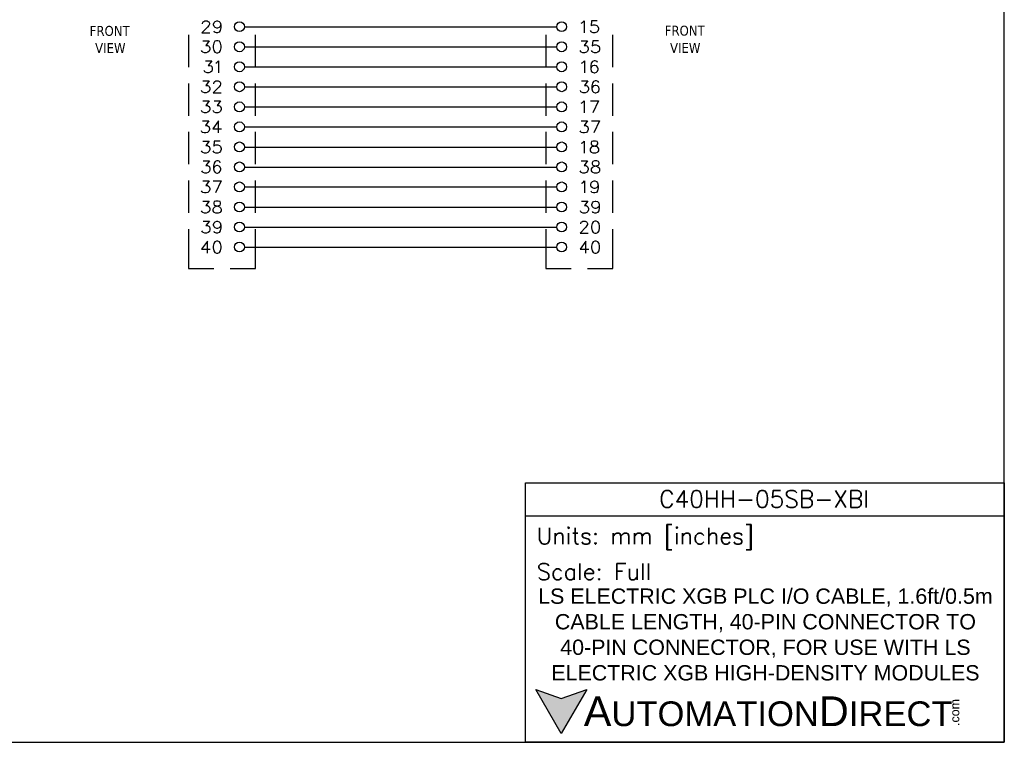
# Model space of a CAD drawing. Header units: inches. Extents: x 0 to 1016, y 0 to 711.
# Tile 6 of 17: x 534 to 1016, y 0 to 354. Entities that reach past the tile are written whole.
import ezdxf

# ---------------------------------------------------------------- set-up
doc = ezdxf.new("R2010")
doc.units = ezdxf.units.IN
doc.header["$LTSCALE"] = 10
doc.header["$MEASUREMENT"] = 0
doc.layers.add('TEXT', color=140, linetype='Continuous')
doc.styles.add('\\M+2ABAC\\M+2A6A11', font='txt')
doc.styles.add('ROMANS', font='romans.shx')

msp = doc.modelspace()

# ---------------------------------------------------------------- hatches: boundary and pattern name
at = {"layer": 'TEXT'}
msp.add_hatch(color=256, dxfattribs=at).paths.add_polyline_path([(811.65, 25.9), (799.18, 21.36), (786.7, 25.9), (799.18, 4.29)])

# ---------------------------------------------------------------- linework, layer by layer
at = {"lineweight": 25}
for p, q in [((644.21, 350.17), (796.97, 350.17)), ((616.73, 346.21), (616.73, 330.37)), ((649.55, 330.37), (649.55, 346.21)), ((791.63, 346.21), (791.63, 330.37)), ((824.45, 330.37), (824.45, 346.21)), ((644.21, 340.33), (796.97, 340.33)), ((644.21, 330.55), (796.97, 330.55)), ((616.73, 322.45), (616.73, 306.61)), ((644.21, 320.77), (796.97, 320.77)), ((649.55, 306.61), (649.55, 322.45)), ((791.63, 322.45), (791.63, 306.61)), ((824.45, 306.61), (824.45, 322.45)), ((644.21, 310.93), (796.97, 310.93)), ((644.21, 301.15), (796.97, 301.15)), ((616.73, 298.69), (616.73, 282.85)), ((649.55, 282.85), (649.55, 298.69)), ((791.63, 298.69), (791.63, 282.85)), ((824.45, 282.85), (824.45, 298.69)), ((644.21, 291.31), (796.97, 291.31)), ((644.21, 281.53), (796.97, 281.53)), ((616.73, 274.93), (616.73, 259.09)), ((649.55, 259.09), (649.55, 274.93)), ((791.63, 274.93), (791.63, 259.09)), ((824.45, 259.09), (824.45, 274.93)), ((644.21, 271.75), (796.97, 271.75)), ((644.21, 261.91), (796.97, 261.91)), ((644.21, 252.13), (796.97, 252.13)), ((644.21, 242.35), (796.97, 242.35))]:
    msp.add_line(p, q, dxfattribs=at)
for points in [[(623.63, 351.67), (623.63, 351.97), (623.93, 352.51), (624.23, 352.81), (624.77, 353.11), (625.91, 353.11), (626.45, 352.81), (626.75, 352.51), (627.05, 351.97), (627.05, 351.43), (626.75, 350.83), (626.15, 349.99), (623.39, 347.23), (627.29, 347.23)], [(632.63, 351.13), (632.33, 350.29), (631.79, 349.75), (630.95, 349.45), (630.65, 349.45), (629.81, 349.75), (629.27, 350.29), (628.97, 351.13), (628.97, 351.43), (629.27, 352.27), (629.81, 352.81), (630.65, 353.11), (630.95, 353.11), (631.79, 352.81), (632.33, 352.27), (632.63, 351.13), (632.63, 349.75), (632.33, 348.31), (631.79, 347.47), (630.95, 347.23), (630.41, 347.23), (629.57, 347.47), (629.27, 348.07)], [(808.97, 351.97), (809.57, 352.27), (810.41, 353.11), (810.41, 347.23)], [(816.83, 353.11), (814.01, 353.11), (813.77, 350.59), (814.01, 350.83), (814.85, 351.13), (815.69, 351.13), (816.53, 350.83), (817.13, 350.29), (817.37, 349.45), (817.37, 348.91), (817.13, 348.07), (816.53, 347.47), (815.69, 347.23), (814.85, 347.23), (814.01, 347.47), (813.77, 347.77), (813.47, 348.31)], [(623.81, 343.27), (626.87, 343.27), (625.19, 341.05), (626.03, 341.05), (626.57, 340.75), (626.87, 340.51), (627.17, 339.67), (627.17, 339.07), (626.87, 338.23), (626.33, 337.69), (625.49, 337.39), (624.65, 337.39), (623.81, 337.69), (623.51, 337.99), (623.21, 338.53)], [(630.53, 343.27), (629.69, 343.03), (629.15, 342.19), (628.85, 340.75), (628.85, 339.91), (629.15, 338.53), (629.69, 337.69), (630.53, 337.39), (631.07, 337.39), (631.91, 337.69), (632.51, 338.53), (632.75, 339.91), (632.75, 340.75), (632.51, 342.19), (631.91, 343.03), (631.07, 343.27), (630.53, 343.27)], [(808.97, 343.27), (812.09, 343.27), (810.41, 341.05), (811.25, 341.05), (811.79, 340.75), (812.09, 340.51), (812.33, 339.67), (812.33, 339.07), (812.09, 338.23), (811.49, 337.69), (810.65, 337.39), (809.81, 337.39), (808.97, 337.69), (808.73, 337.99), (808.43, 338.53)], [(817.37, 343.27), (814.61, 343.27), (814.31, 340.75), (814.61, 341.05), (815.45, 341.35), (816.29, 341.35), (817.13, 341.05), (817.67, 340.51), (817.97, 339.67), (817.97, 339.07), (817.67, 338.23), (817.13, 337.69), (816.29, 337.39), (815.45, 337.39), (814.61, 337.69), (814.31, 337.99), (814.01, 338.53)], [(625.07, 333.49), (628.13, 333.49), (626.45, 331.27), (627.29, 331.27), (627.89, 330.97), (628.13, 330.67), (628.43, 329.83), (628.43, 329.29), (628.13, 328.45), (627.59, 327.91), (626.75, 327.61), (625.91, 327.61), (625.07, 327.91), (624.77, 328.15), (624.47, 328.75)], [(630.11, 332.35), (630.65, 332.65), (631.49, 333.49), (631.49, 327.61)], [(809.15, 332.35), (809.69, 332.65), (810.53, 333.49), (810.53, 327.61)], [(816.95, 332.65), (816.71, 333.19), (815.87, 333.49), (815.27, 333.49), (814.43, 333.19), (813.89, 332.35), (813.59, 330.97), (813.59, 329.59), (813.89, 328.45), (814.43, 327.91), (815.27, 327.61), (815.57, 327.61), (816.41, 327.91), (816.95, 328.45), (817.25, 329.29), (817.25, 329.59), (816.95, 330.43), (816.41, 330.97), (815.57, 331.27), (815.27, 331.27), (814.43, 330.97), (813.89, 330.43), (813.59, 329.59)], [(623.81, 323.71), (626.87, 323.71), (625.19, 321.43), (626.03, 321.43), (626.57, 321.19), (626.87, 320.89), (627.17, 320.05), (627.17, 319.51), (626.87, 318.67), (626.33, 318.07), (625.49, 317.83), (624.65, 317.83), (623.81, 318.07), (623.51, 318.37), (623.21, 318.91)], [(629.15, 322.27), (629.15, 322.57), (629.39, 323.11), (629.69, 323.41), (630.23, 323.71), (631.37, 323.71), (631.91, 323.41), (632.21, 323.11), (632.51, 322.57), (632.51, 322.03), (632.21, 321.43), (631.67, 320.59), (628.85, 317.83), (632.75, 317.83)], [(809.15, 323.71), (812.21, 323.71), (810.53, 321.43), (811.37, 321.43), (811.91, 321.19), (812.21, 320.89), (812.51, 320.05), (812.51, 319.51), (812.21, 318.67), (811.67, 318.07), (810.83, 317.83), (809.99, 317.83), (809.15, 318.07), (808.85, 318.37), (808.55, 318.91)], [(817.55, 322.87), (817.25, 323.41), (816.41, 323.71), (815.87, 323.71), (815.03, 323.41), (814.43, 322.57), (814.19, 321.19), (814.19, 319.75), (814.43, 318.67), (815.03, 318.07), (815.87, 317.83), (816.11, 317.83), (816.95, 318.07), (817.55, 318.67), (817.79, 319.51), (817.79, 319.75), (817.55, 320.59), (816.95, 321.19), (816.11, 321.43), (815.87, 321.43), (815.03, 321.19), (814.43, 320.59), (814.19, 319.75)], [(623.81, 313.87), (626.87, 313.87), (625.19, 311.65), (626.03, 311.65), (626.57, 311.35), (626.87, 311.11), (627.17, 310.27), (627.17, 309.67), (626.87, 308.83), (626.33, 308.29), (625.49, 307.99), (624.65, 307.99), (623.81, 308.29), (623.51, 308.59), (623.21, 309.13)], [(629.39, 313.87), (632.51, 313.87), (630.83, 311.65), (631.67, 311.65), (632.21, 311.35), (632.51, 311.11), (632.75, 310.27), (632.75, 309.67), (632.51, 308.83), (631.91, 308.29), (631.07, 307.99), (630.23, 307.99), (629.39, 308.29), (629.15, 308.59), (628.85, 309.13)], [(808.97, 312.79), (809.57, 313.03), (810.41, 313.87), (810.41, 307.99)], [(813.47, 313.87), (817.37, 313.87), (814.61, 307.99)], [(623.63, 304.09), (626.75, 304.09), (625.07, 301.87), (625.91, 301.87), (626.45, 301.57), (626.75, 301.27), (627.05, 300.43), (627.05, 299.89), (626.75, 299.05), (626.15, 298.45), (625.31, 298.21), (624.47, 298.21), (623.63, 298.45), (623.39, 298.75), (623.09, 299.29)], [(631.49, 298.21), (631.49, 304.09), (628.73, 300.19), (632.93, 300.19)], [(808.97, 304.09), (812.09, 304.09), (810.41, 301.87), (811.25, 301.87), (811.79, 301.57), (812.09, 301.27), (812.33, 300.43), (812.33, 299.89), (812.09, 299.05), (811.49, 298.45), (810.65, 298.21), (809.81, 298.21), (808.97, 298.45), (808.73, 298.75), (808.43, 299.29)], [(814.01, 304.09), (817.97, 304.09), (815.15, 298.21)], [(623.81, 294.25), (626.87, 294.25), (625.19, 292.03), (626.03, 292.03), (626.57, 291.73), (626.87, 291.49), (627.17, 290.65), (627.17, 290.05), (626.87, 289.21), (626.33, 288.67), (625.49, 288.37), (624.65, 288.37), (623.81, 288.67), (623.51, 288.97), (623.21, 289.51)], [(632.21, 294.25), (629.39, 294.25), (629.15, 291.73), (629.39, 292.03), (630.23, 292.33), (631.07, 292.33), (631.91, 292.03), (632.51, 291.49), (632.75, 290.65), (632.75, 290.05), (632.51, 289.21), (631.91, 288.67), (631.07, 288.37), (630.23, 288.37), (629.39, 288.67), (629.15, 288.97), (628.85, 289.51)], [(808.97, 293.17), (809.57, 293.41), (810.41, 294.25), (810.41, 288.37)], [(814.85, 294.25), (814.01, 294.01), (813.77, 293.41), (813.77, 292.87), (814.01, 292.33), (814.61, 292.03), (815.69, 291.73), (816.53, 291.49), (817.13, 290.89), (817.37, 290.35), (817.37, 289.51), (817.13, 288.97), (816.83, 288.67), (815.99, 288.37), (814.85, 288.37), (814.01, 288.67), (813.77, 288.97), (813.47, 289.51), (813.47, 290.35), (813.77, 290.89), (814.31, 291.49), (815.15, 291.73), (816.29, 292.03), (816.83, 292.33), (817.13, 292.87), (817.13, 293.41), (816.83, 294.01), (815.99, 294.25), (814.85, 294.25)], [(623.93, 284.47), (627.05, 284.47), (625.31, 282.25), (626.15, 282.25), (626.75, 281.95), (627.05, 281.65), (627.29, 280.81), (627.29, 280.27), (627.05, 279.43), (626.45, 278.89), (625.61, 278.59), (624.77, 278.59), (623.93, 278.89), (623.63, 279.13), (623.39, 279.73)], [(632.33, 283.63), (632.09, 284.17), (631.25, 284.47), (630.65, 284.47), (629.81, 284.17), (629.27, 283.33), (628.97, 281.95), (628.97, 280.57), (629.27, 279.43), (629.81, 278.89), (630.65, 278.59), (630.95, 278.59), (631.79, 278.89), (632.33, 279.43), (632.63, 280.27), (632.63, 280.57), (632.33, 281.41), (631.79, 281.95), (630.95, 282.25), (630.65, 282.25), (629.81, 281.95), (629.27, 281.41), (628.97, 280.57)], [(808.97, 284.47), (812.09, 284.47), (810.41, 282.25), (811.25, 282.25), (811.79, 281.95), (812.09, 281.65), (812.33, 280.81), (812.33, 280.27), (812.09, 279.43), (811.49, 278.89), (810.65, 278.59), (809.81, 278.59), (808.97, 278.89), (808.73, 279.13), (808.43, 279.73)], [(815.45, 284.47), (814.61, 284.17), (814.31, 283.63), (814.31, 283.09), (814.61, 282.49), (815.15, 282.25), (816.29, 281.95), (817.13, 281.65), (817.67, 281.11), (817.97, 280.57), (817.97, 279.73), (817.67, 279.13), (817.37, 278.89), (816.53, 278.59), (815.45, 278.59), (814.61, 278.89), (814.31, 279.13), (814.01, 279.73), (814.01, 280.57), (814.31, 281.11), (814.85, 281.65), (815.69, 281.95), (816.83, 282.25), (817.37, 282.49), (817.67, 283.09), (817.67, 283.63), (817.37, 284.17), (816.53, 284.47), (815.45, 284.47)], [(623.81, 274.69), (626.87, 274.69), (625.19, 272.41), (626.03, 272.41), (626.57, 272.17), (626.87, 271.87), (627.17, 271.03), (627.17, 270.49), (626.87, 269.65), (626.33, 269.05), (625.49, 268.81), (624.65, 268.81), (623.81, 269.05), (623.51, 269.35), (623.21, 269.89)], [(628.85, 274.69), (632.75, 274.69), (629.99, 268.81)], [(809.15, 273.55), (809.69, 273.85), (810.53, 274.69), (810.53, 268.81)], [(817.25, 272.71), (816.95, 271.87), (816.41, 271.33), (815.57, 271.03), (815.27, 271.03), (814.43, 271.33), (813.89, 271.87), (813.59, 272.71), (813.59, 273.01), (813.89, 273.85), (814.43, 274.39), (815.27, 274.69), (815.57, 274.69), (816.41, 274.39), (816.95, 273.85), (817.25, 272.71), (817.25, 271.33), (816.95, 269.89), (816.41, 269.05), (815.57, 268.81), (815.03, 268.81), (814.19, 269.05), (813.89, 269.65)], [(623.81, 264.85), (626.87, 264.85), (625.19, 262.63), (626.03, 262.63), (626.57, 262.33), (626.87, 262.09), (627.17, 261.25), (627.17, 260.65), (626.87, 259.81), (626.33, 259.27), (625.49, 258.97), (624.65, 258.97), (623.81, 259.27), (623.51, 259.57), (623.21, 260.11)], [(630.23, 264.85), (629.39, 264.61), (629.15, 264.01), (629.15, 263.47), (629.39, 262.93), (629.99, 262.63), (631.07, 262.33), (631.91, 262.09), (632.51, 261.49), (632.75, 260.95), (632.75, 260.11), (632.51, 259.57), (632.21, 259.27), (631.37, 258.97), (630.23, 258.97), (629.39, 259.27), (629.15, 259.57), (628.85, 260.11), (628.85, 260.95), (629.15, 261.49), (629.69, 262.09), (630.53, 262.33), (631.67, 262.63), (632.21, 262.93), (632.51, 263.47), (632.51, 264.01), (632.21, 264.61), (631.37, 264.85), (630.23, 264.85)], [(809.15, 264.85), (812.21, 264.85), (810.53, 262.63), (811.37, 262.63), (811.91, 262.33), (812.21, 262.09), (812.51, 261.25), (812.51, 260.65), (812.21, 259.81), (811.67, 259.27), (810.83, 258.97), (809.99, 258.97), (809.15, 259.27), (808.85, 259.57), (808.55, 260.11)], [(817.79, 262.93), (817.55, 262.09), (816.95, 261.49), (816.11, 261.25), (815.87, 261.25), (815.03, 261.49), (814.43, 262.09), (814.19, 262.93), (814.19, 263.17), (814.43, 264.01), (815.03, 264.61), (815.87, 264.85), (816.11, 264.85), (816.95, 264.61), (817.55, 264.01), (817.79, 262.93), (817.79, 261.49), (817.55, 260.11), (816.95, 259.27), (816.11, 258.97), (815.57, 258.97), (814.73, 259.27), (814.43, 259.81)], [(616.73, 251.17), (616.73, 231.85), (629.21, 231.85)], [(623.93, 255.07), (627.05, 255.07), (625.31, 252.85), (626.15, 252.85), (626.75, 252.55), (627.05, 252.25), (627.29, 251.41), (627.29, 250.87), (627.05, 250.03), (626.45, 249.49), (625.61, 249.19), (624.77, 249.19), (623.93, 249.49), (623.63, 249.73), (623.39, 250.33)], [(632.63, 253.09), (632.33, 252.25), (631.79, 251.71), (630.95, 251.41), (630.65, 251.41), (629.81, 251.71), (629.27, 252.25), (628.97, 253.09), (628.97, 253.39), (629.27, 254.23), (629.81, 254.77), (630.65, 255.07), (630.95, 255.07), (631.79, 254.77), (632.33, 254.23), (632.63, 253.09), (632.63, 251.71), (632.33, 250.33), (631.79, 249.49), (630.95, 249.19), (630.41, 249.19), (629.57, 249.49), (629.27, 250.03)], [(637.13, 231.85), (649.55, 231.85), (649.55, 251.17)], [(791.63, 251.17), (791.63, 231.85), (804.05, 231.85)], [(808.73, 253.69), (808.73, 253.93), (808.97, 254.53), (809.27, 254.77), (809.81, 255.07), (810.95, 255.07), (811.49, 254.77), (811.79, 254.53), (812.09, 253.93), (812.09, 253.39), (811.79, 252.85), (811.25, 252.01), (808.43, 249.19), (812.33, 249.19)], [(811.97, 231.85), (824.45, 231.85), (824.45, 251.17)], [(815.69, 255.07), (814.85, 254.77), (814.31, 253.93), (814.01, 252.55), (814.01, 251.71), (814.31, 250.33), (814.85, 249.49), (815.69, 249.19), (816.29, 249.19), (817.13, 249.49), (817.67, 250.33), (817.97, 251.71), (817.97, 252.55), (817.67, 253.93), (817.13, 254.77), (816.29, 255.07), (815.69, 255.07)], [(626.03, 239.41), (626.03, 245.29), (623.21, 241.33), (627.47, 241.33)], [(630.53, 245.29), (629.69, 244.99), (629.15, 244.15), (628.85, 242.77), (628.85, 241.93), (629.15, 240.49), (629.69, 239.65), (630.53, 239.41), (631.07, 239.41), (631.91, 239.65), (632.51, 240.49), (632.75, 241.93), (632.75, 242.77), (632.51, 244.15), (631.91, 244.99), (631.07, 245.29), (630.53, 245.29)], [(811.25, 239.41), (811.25, 245.29), (808.43, 241.33), (812.63, 241.33)], [(815.69, 245.29), (814.85, 244.99), (814.31, 244.15), (814.01, 242.77), (814.01, 241.93), (814.31, 240.49), (814.85, 239.65), (815.69, 239.41), (816.29, 239.41), (817.13, 239.65), (817.67, 240.49), (817.97, 241.93), (817.97, 242.77), (817.67, 244.15), (817.13, 244.99), (816.29, 245.29), (815.69, 245.29)]]:
    msp.add_lwpolyline(points, dxfattribs=at)
for points in [[(644.15, 350.2), (644.15, 351.54), (643.06, 352.63), (641.72, 352.63), (640.38, 352.63), (639.29, 351.54), (639.29, 350.2), (639.29, 348.85), (640.38, 347.77), (641.72, 347.77), (643.06, 347.77), (644.15, 348.85), (644.15, 350.2)], [(801.83, 350.2), (801.83, 351.54), (800.74, 352.63), (799.4, 352.63), (798.06, 352.63), (796.97, 351.54), (796.97, 350.2), (796.97, 348.85), (798.06, 347.77), (799.4, 347.77), (800.74, 347.77), (801.83, 348.85), (801.83, 350.2)], [(644.15, 340.36), (644.15, 341.7), (643.06, 342.79), (641.72, 342.79), (640.38, 342.79), (639.29, 341.7), (639.29, 340.36), (639.29, 339.01), (640.38, 337.93), (641.72, 337.93), (643.06, 337.93), (644.15, 339.01), (644.15, 340.36)], [(801.83, 340.36), (801.83, 341.7), (800.74, 342.79), (799.4, 342.79), (798.06, 342.79), (796.97, 341.7), (796.97, 340.36), (796.97, 339.01), (798.06, 337.93), (799.4, 337.93), (800.74, 337.93), (801.83, 339.01), (801.83, 340.36)], [(644.15, 330.58), (644.15, 331.92), (643.06, 333.01), (641.72, 333.01), (640.38, 333.01), (639.29, 331.92), (639.29, 330.58), (639.29, 329.23), (640.38, 328.15), (641.72, 328.15), (643.06, 328.15), (644.15, 329.23), (644.15, 330.58)], [(801.83, 330.58), (801.83, 331.92), (800.74, 333.01), (799.4, 333.01), (798.06, 333.01), (796.97, 331.92), (796.97, 330.58), (796.97, 329.23), (798.06, 328.15), (799.4, 328.15), (800.74, 328.15), (801.83, 329.23), (801.83, 330.58)], [(644.15, 320.8), (644.15, 322.14), (643.06, 323.23), (641.72, 323.23), (640.38, 323.23), (639.29, 322.14), (639.29, 320.8), (639.29, 319.45), (640.38, 318.37), (641.72, 318.37), (643.06, 318.37), (644.15, 319.45), (644.15, 320.8)], [(801.83, 320.8), (801.83, 322.14), (800.74, 323.23), (799.4, 323.23), (798.06, 323.23), (796.97, 322.14), (796.97, 320.8), (796.97, 319.45), (798.06, 318.37), (799.4, 318.37), (800.74, 318.37), (801.83, 319.45), (801.83, 320.8)], [(644.15, 310.96), (644.15, 312.3), (643.06, 313.39), (641.72, 313.39), (640.38, 313.39), (639.29, 312.3), (639.29, 310.96), (639.29, 309.61), (640.38, 308.53), (641.72, 308.53), (643.06, 308.53), (644.15, 309.61), (644.15, 310.96)], [(801.83, 310.96), (801.83, 312.3), (800.74, 313.39), (799.4, 313.39), (798.06, 313.39), (796.97, 312.3), (796.97, 310.96), (796.97, 309.61), (798.06, 308.53), (799.4, 308.53), (800.74, 308.53), (801.83, 309.61), (801.83, 310.96)], [(644.15, 301.18), (644.15, 302.52), (643.06, 303.61), (641.72, 303.61), (640.38, 303.61), (639.29, 302.52), (639.29, 301.18), (639.29, 299.83), (640.38, 298.75), (641.72, 298.75), (643.06, 298.75), (644.15, 299.83), (644.15, 301.18)], [(801.83, 301.18), (801.83, 302.52), (800.74, 303.61), (799.4, 303.61), (798.06, 303.61), (796.97, 302.52), (796.97, 301.18), (796.97, 299.83), (798.06, 298.75), (799.4, 298.75), (800.74, 298.75), (801.83, 299.83), (801.83, 301.18)], [(644.15, 291.34), (644.15, 292.68), (643.06, 293.77), (641.72, 293.77), (640.38, 293.77), (639.29, 292.68), (639.29, 291.34), (639.29, 289.99), (640.38, 288.91), (641.72, 288.91), (643.06, 288.91), (644.15, 289.99), (644.15, 291.34)], [(801.83, 291.34), (801.83, 292.68), (800.74, 293.77), (799.4, 293.77), (798.06, 293.77), (796.97, 292.68), (796.97, 291.34), (796.97, 289.99), (798.06, 288.91), (799.4, 288.91), (800.74, 288.91), (801.83, 289.99), (801.83, 291.34)], [(644.15, 281.56), (644.15, 282.9), (643.06, 283.99), (641.72, 283.99), (640.38, 283.99), (639.29, 282.9), (639.29, 281.56), (639.29, 280.21), (640.38, 279.13), (641.72, 279.13), (643.06, 279.13), (644.15, 280.21), (644.15, 281.56)], [(801.83, 281.56), (801.83, 282.9), (800.74, 283.99), (799.4, 283.99), (798.06, 283.99), (796.97, 282.9), (796.97, 281.56), (796.97, 280.21), (798.06, 279.13), (799.4, 279.13), (800.74, 279.13), (801.83, 280.21), (801.83, 281.56)], [(644.15, 271.78), (644.15, 273.12), (643.06, 274.21), (641.72, 274.21), (640.38, 274.21), (639.29, 273.12), (639.29, 271.78), (639.29, 270.43), (640.38, 269.35), (641.72, 269.35), (643.06, 269.35), (644.15, 270.43), (644.15, 271.78)], [(801.83, 271.78), (801.83, 273.12), (800.74, 274.21), (799.4, 274.21), (798.06, 274.21), (796.97, 273.12), (796.97, 271.78), (796.97, 270.43), (798.06, 269.35), (799.4, 269.35), (800.74, 269.35), (801.83, 270.43), (801.83, 271.78)], [(644.15, 261.94), (644.15, 263.28), (643.06, 264.37), (641.72, 264.37), (640.38, 264.37), (639.29, 263.28), (639.29, 261.94), (639.29, 260.59), (640.38, 259.51), (641.72, 259.51), (643.06, 259.51), (644.15, 260.59), (644.15, 261.94)], [(801.83, 261.94), (801.83, 263.28), (800.74, 264.37), (799.4, 264.37), (798.06, 264.37), (796.97, 263.28), (796.97, 261.94), (796.97, 260.59), (798.06, 259.51), (799.4, 259.51), (800.74, 259.51), (801.83, 260.59), (801.83, 261.94)], [(644.15, 252.16), (644.15, 253.5), (643.06, 254.59), (641.72, 254.59), (640.38, 254.59), (639.29, 253.5), (639.29, 252.16), (639.29, 250.81), (640.38, 249.73), (641.72, 249.73), (643.06, 249.73), (644.15, 250.81), (644.15, 252.16)], [(801.83, 252.16), (801.83, 253.5), (800.74, 254.59), (799.4, 254.59), (798.06, 254.59), (796.97, 253.5), (796.97, 252.16), (796.97, 250.81), (798.06, 249.73), (799.4, 249.73), (800.74, 249.73), (801.83, 250.81), (801.83, 252.16)], [(644.15, 242.38), (644.15, 243.72), (643.06, 244.81), (641.72, 244.81), (640.38, 244.81), (639.29, 243.72), (639.29, 242.38), (639.29, 241.03), (640.38, 239.95), (641.72, 239.95), (643.06, 239.95), (644.15, 241.03), (644.15, 242.38)], [(801.83, 242.38), (801.83, 243.72), (800.74, 244.81), (799.4, 244.81), (798.06, 244.81), (796.97, 243.72), (796.97, 242.38), (796.97, 241.03), (798.06, 239.95), (799.4, 239.95), (800.74, 239.95), (801.83, 241.03), (801.83, 242.38)]]:
    msp.add_open_spline(points, degree=3, knots=[0, 0, 0, 0, 1, 1, 1, 2, 2, 2, 3, 3, 3, 4, 4, 4, 4], dxfattribs=at)
at = {"layer": 'DEFPOINTS'}
msp.add_lwpolyline([(0, 0), (1016, 0), (1016, 711.2), (0, 711.2)], close=True, dxfattribs=at)
at = {"layer": 'TEXT'}
msp.add_line((781.7, 110.88), (1016, 110.88), dxfattribs=at)
for points in [[(781.7, 0), (781.7, 127.03), (1016, 127.03), (1016, 0)], [(811.65, 25.9), (799.18, 4.29), (786.7, 25.9), (799.18, 21.36)]]:
    msp.add_lwpolyline(points, close=True, dxfattribs=at)

# ---------------------------------------------------------------- texts
at = {"layer": 'TEXT', "char_height": 0.2, "attachment_point": 7}
for s, insert in [('{\\Ftahoma|c0;\\H24.29559x;\\C18;FRONT}', (568.43, 345.61)), ('{\\Ftahoma|c0;\\H24.29559x;\\C18;FRONT}', (849.83, 345.73)), ('{\\Ftahoma|c0;\\H24.29559x;\\C18;VIEW}', (571.07, 337.33)), ('{\\Ftahoma|c0;\\H24.29559x;\\C18;VIEW}', (852.41, 337.39))]:
    msp.add_mtext(s, dxfattribs=dict(at, insert=insert))
at = {"layer": 'TEXT'}
for s, insert, char_height, width, attachment_point, style in [('C40HH-05SB-XBI', (898.48, 119.07), 8.3526, 157.2235, 5, 'ROMANS'), (' Units: mm [inches]', (781.7, 99.65), 8.0753, 234.3034, 4, 'ROMANS'), (' Scale: Full', (781.7, 83.5), 8.0753, 234.3034, 4, 'ROMANS'), ('{\\fArial|b0|i0|c0|p34;     \\H1.2x;A\\H0.8333x;UTOMATION\\H1.2x;D\\H0.8333x;IRECT}', (786.7, 15.1), 12.113, 205.1902, 4, '\\M+2ABAC\\M+2A6A11')]:
    msp.add_mtext(s, dxfattribs=dict(at, insert=insert, char_height=char_height, width=width, attachment_point=attachment_point, style=style))
at = {"layer": 'TEXT', "insert": (899.1, 52.71), "char_height": 7.5, "width": 225.6082, "attachment_point": 5}
msp.add_mtext('{\\fArial|b0|i0|c0|p34;LS ELECTRIC XGB PLC I/O CABLE, 1.6ft/0.5m CABLE LENGTH, 40-PIN CONNECTOR TO 40-PIN CONNECTOR, FOR USE WITH LS ELECTRIC XGB HIGH-DENSITY MODULES}', dxfattribs=at)
at = {"layer": 'TEXT', "insert": (989.58, 7.99), "char_height": 4.3607, "width": 12.9222, "attachment_point": 1, "rotation": 90, "style": '\\M+2ABAC\\M+2A6A11'}
msp.add_mtext('{\\fArial|b0|i0|c0|p34;.com}', dxfattribs=at)

doc.saveas('drawing.dxf')
